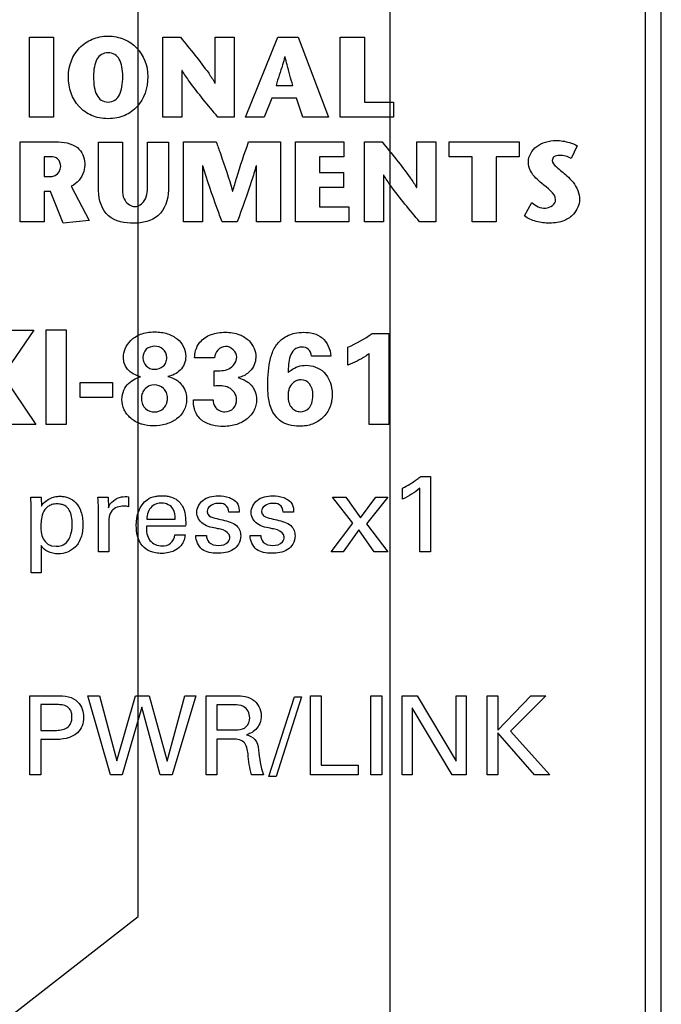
# Model space of a CAD drawing. Header units: inches. Extents: x 0 to 22, y 0 to 17.
# Tile 13 of 24: x 5.729 to 6.343, y 11.054 to 11.998. Entities that reach past the tile are written whole.
import ezdxf

# ---------------------------------------------------------------- set-up
doc = ezdxf.new("R2010")
doc.units = ezdxf.units.IN
doc.header["$LTSCALE"] = 1.21
doc.header["$MEASUREMENT"] = 0
doc.layers.get('0').update_dxf_attribs({"linetype": 'CONTINUOUS'})
doc.layers.add('DATUMCURVES', color=7, linetype='CONTINUOUS')
doc.layers.add('DIMENSIONS', color=7, linetype='CONTINUOUS')
doc.styles.get("Standard").update_dxf_attribs({"font": 'txt', "width": 0.8})
doc.dimstyles.new('DIMSTYLE_1', dxfattribs={"dimtxt": 0.125, "dimasz": 0.18, "dimexe": 0.18, "dimexo": 0.0625, "dimgap": 0.09, "dimtad": 0, "dimtih": 1, "dimtoh": 1, "dimlfac": 0.666667, "dimzin": 4, "dimdsep": 46, "dimtxsty": 'STANDARD', "dimblk": '_FILLED', "dimblk1": '_FILLED', "dimblk2": '_FILLED', "dimcen": 0.09, "dimadec": 0, "dimazin": 0, "dimtp": 0.01, "dimtm": 0.01, "dimtfac": 1, "dimtofl": 0, "dimtmove": 0, "dimatfit": 3, "dimldrblk": '_FILLED', "dimfxl": 1, "dimtolj": 1, "dimtzin": 4, "dimarcsym": 0})

# ---------------------------------------------------------------- blocks, each defined once
blk = doc.blocks.new('*D10')
at = {"layer": 'DIMENSIONS', "color": 2, "linetype": 'CONTINUOUS'}
for p, q in [((5.84201, 11.13811), (5.84201, 13.50392)), ((5.63067, 10.97361), (5.84201, 11.13811)), ((5.63067, 10.32452), (5.63067, 10.97361))]:
    blk.add_line(p, q, dxfattribs=at)
at = {"layer": 'DIMENSIONS', "color": 2, "linetype": 'CONTINUOUS', "insert": (5.77951, 13.56642), "char_height": 0.125, "width": 0.925, "attachment_point": 1, "rotation": 90, "line_spacing_factor": 0.9}
blk.add_mtext('.02{\\Ftxt.shx;\\W1.000000;\\H0.125000; }[0.5]', dxfattribs=at)
blk = doc.blocks.new('_FILLED')
at = {"color": 0, "linetype": 'BYBLOCK'}
blk.add_solid([(0, 0), (-1, 0.1736), (-1, -0.1736)], dxfattribs=at)
blk = doc.blocks.new('*D15')
at = {"layer": 'DIMENSIONS', "color": 2, "linetype": 'CONTINUOUS'}
blk.add_line((6.08352, 10.53422), (6.08352, 13.50149), dxfattribs=at)
at = {"layer": 'DIMENSIONS', "color": 2, "linetype": 'CONTINUOUS', "insert": (6.02102, 13.56399), "char_height": 0.125, "width": 0.925, "attachment_point": 1, "rotation": 90, "line_spacing_factor": 0.9}
blk.add_mtext('.32{\\Ftxt.shx;\\W1.000000;\\H0.125000; }[8.2]', dxfattribs=at)

msp = doc.modelspace()

# ---------------------------------------------------------------- linework, layer by layer
at = {"color": 7, "linetype": 'CONTINUOUS'}
for p, q in [((6.34317, 4.73766), (6.34317, 12.44452)), ((6.32817, 6.29452), (6.32817, 12.39952))]:
    msp.add_line(p, q, dxfattribs=at)
at = {"layer": 'DATUMCURVES', "color": 40, "linetype": 'CONTINUOUS'}
for p, q in [((5.73784, 11.90422), (5.73784, 11.98077)), ((5.73784, 11.98077), (5.7609, 11.98077)), ((5.7609, 11.98077), (5.7609, 11.90422)), ((5.86572, 11.90422), (5.86572, 11.98077)), ((5.86572, 11.98077), (5.88248, 11.98077)), ((5.91571, 11.93693), (5.91571, 11.98077)), ((5.91571, 11.98077), (5.93386, 11.98077)), ((5.93386, 11.98077), (5.93386, 11.90422)), ((5.94472, 11.90423), (5.97589, 11.98079)), ((5.97589, 11.98079), (5.99526, 11.98079)), ((5.99526, 11.98079), (6.02437, 11.90423)), ((6.03558, 11.90422), (6.03558, 11.98077)), ((6.03558, 11.98077), (6.05869, 11.98077)), ((6.05869, 11.98077), (6.05869, 11.91857)), ((5.9827, 11.96198), (5.98248, 11.96198)), ((5.88385, 11.94904), (5.88385, 11.90422)), ((5.88409, 11.94904), (5.88385, 11.94904)), ((5.91546, 11.93693), (5.91571, 11.93693)), ((5.97408, 11.93463), (5.99013, 11.93463)), ((5.97011, 11.9225), (5.96279, 11.90423)), ((5.99383, 11.9225), (5.97011, 11.9225)), ((5.99985, 11.90423), (5.99383, 11.9225)), ((6.05869, 11.91857), (6.08669, 11.91857)), ((6.08669, 11.91857), (6.08669, 11.90422)), ((5.7609, 11.90422), (5.73784, 11.90422)), ((5.88385, 11.90422), (5.86572, 11.90422)), ((5.93386, 11.90422), (5.91843, 11.90422)), ((5.96279, 11.90423), (5.94472, 11.90423)), ((6.02437, 11.90423), (5.99985, 11.90423)), ((6.08669, 11.90422), (6.03558, 11.90422)), ((5.72901, 11.80395), (5.72901, 11.88051)), ((5.72901, 11.88051), (5.76314, 11.88051)), ((5.80407, 11.8336), (5.80407, 11.88041)), ((5.80407, 11.88041), (5.82714, 11.88041)), ((5.82714, 11.88041), (5.82714, 11.84037)), ((5.85099, 11.8407), (5.85099, 11.88041)), ((5.85099, 11.88041), (5.87093, 11.88041)), ((5.87093, 11.88041), (5.87093, 11.83414)), ((5.88556, 11.80395), (5.88556, 11.88051)), ((5.88556, 11.88051), (5.91681, 11.88051)), ((5.94777, 11.88051), (5.97841, 11.88051)), ((5.97841, 11.88051), (5.97841, 11.80395)), ((5.99269, 11.80396), (5.99269, 11.88052)), ((5.99269, 11.88052), (6.0392, 11.88052)), ((6.0392, 11.88052), (6.0392, 11.86619)), ((6.05889, 11.80395), (6.05889, 11.88051)), ((6.05889, 11.88051), (6.07562, 11.88051)), ((6.10886, 11.83667), (6.10886, 11.88051)), ((6.10886, 11.88051), (6.12705, 11.88051)), ((6.12705, 11.88051), (6.12705, 11.80395)), ((6.13987, 11.86619), (6.13987, 11.88051)), ((6.13987, 11.88051), (6.20713, 11.88051)), ((6.20713, 11.88051), (6.20713, 11.86619)), ((6.26259, 11.87669), (6.25669, 11.86466)), ((5.75207, 11.86618), (5.75207, 11.84739)), ((5.75822, 11.86618), (5.75207, 11.86618)), ((6.01581, 11.86619), (6.01581, 11.85108)), ((6.0392, 11.86619), (6.01581, 11.86619)), ((6.16196, 11.86619), (6.13987, 11.86619)), ((6.16196, 11.80395), (6.16196, 11.86619)), ((6.18503, 11.86619), (6.18503, 11.80395)), ((6.20713, 11.86619), (6.18503, 11.86619)), ((5.9037, 11.85754), (5.9037, 11.80395)), ((5.90391, 11.85754), (5.9037, 11.85754)), ((5.95536, 11.85754), (5.95509, 11.85754)), ((5.95536, 11.80395), (5.95536, 11.85754)), ((5.75207, 11.84739), (5.75865, 11.84739)), ((6.01581, 11.85108), (6.03863, 11.85108)), ((6.03863, 11.85108), (6.03863, 11.83677)), ((6.07704, 11.84878), (6.07704, 11.80395)), ((6.07725, 11.84878), (6.07704, 11.84878)), ((5.77799, 11.83797), (5.79496, 11.80517)), ((6.01581, 11.83677), (6.01581, 11.8183)), ((6.03863, 11.83677), (6.01581, 11.83677)), ((6.10866, 11.83667), (6.10886, 11.83667)), ((5.75207, 11.83295), (5.75207, 11.80395)), ((5.75809, 11.83295), (5.75207, 11.83295)), ((5.77022, 11.80266), (5.75809, 11.83295)), ((5.93247, 11.83337), (5.93267, 11.83337)), ((6.01581, 11.8183), (6.04388, 11.8183)), ((6.04388, 11.8183), (6.04388, 11.80396)), ((6.21218, 11.80964), (6.21917, 11.82233)), ((5.75207, 11.80395), (5.72901, 11.80395)), ((5.79496, 11.80517), (5.77022, 11.80266)), ((5.9037, 11.80395), (5.88556, 11.80395)), ((5.93695, 11.80395), (5.9224, 11.80395)), ((5.97841, 11.80395), (5.95536, 11.80395)), ((6.04388, 11.80396), (5.99269, 11.80396)), ((6.07704, 11.80395), (6.05889, 11.80395)), ((6.12705, 11.80395), (6.11159, 11.80395)), ((6.18503, 11.80395), (6.16196, 11.80395)), ((5.74208, 11.70002), (5.71235, 11.65654)), ((5.72134, 11.70002), (5.74208, 11.70002)), ((5.75375, 11.6097), (5.75375, 11.70028)), ((5.75375, 11.70028), (5.77311, 11.70028)), ((5.77311, 11.70028), (5.77311, 11.6097)), ((6.06611, 11.6969), (6.08222, 11.6969)), ((6.08222, 11.6969), (6.08222, 11.6097)), ((6.04299, 11.66642), (6.04299, 11.68379)), ((5.91512, 11.67366), (5.896, 11.67366)), ((6.02647, 11.67529), (6.00797, 11.67529)), ((6.06336, 11.6097), (6.06336, 11.67754)), ((5.71235, 11.65654), (5.74383, 11.6097)), ((5.91486, 11.64655), (5.91486, 11.66117)), ((5.78649, 11.63568), (5.78649, 11.6498)), ((5.78649, 11.6498), (5.81748, 11.6498)), ((5.81748, 11.6498), (5.81748, 11.63568)), ((5.81748, 11.63568), (5.78649, 11.63568)), ((5.89487, 11.63343), (5.91387, 11.63343)), ((5.74383, 11.6097), (5.72009, 11.6097)), ((5.77311, 11.6097), (5.75375, 11.6097)), ((6.08222, 11.6097), (6.06336, 11.6097)), ((6.11271, 11.55984), (6.12199, 11.55984)), ((6.12199, 11.55984), (6.12199, 11.48769)), ((6.09519, 11.53805), (6.09519, 11.54848)), ((6.11198, 11.48769), (6.11198, 11.54848)), ((5.73915, 11.54004), (5.74905, 11.54004)), ((5.73946, 11.53148), (5.73915, 11.54004)), ((5.74905, 11.54004), (5.74926, 11.53138)), ((5.80342, 11.54004), (5.81332, 11.54004)), ((5.81332, 11.54004), (5.81353, 11.52992)), ((5.83282, 11.54044), (5.83282, 11.53086)), ((6.04781, 11.51512), (6.02821, 11.54004)), ((6.02821, 11.54004), (6.04103, 11.54004)), ((6.04103, 11.54004), (6.055, 11.52032)), ((6.055, 11.52032), (6.0696, 11.54004)), ((6.08117, 11.54004), (6.06074, 11.51448)), ((6.0696, 11.54004), (6.08117, 11.54004)), ((5.73946, 11.46757), (5.73946, 11.53148)), ((5.80394, 11.48769), (5.80394, 11.5294)), ((5.93887, 11.52554), (5.92886, 11.52554)), ((5.99095, 11.52554), (5.98094, 11.52554)), ((5.81385, 11.51553), (5.81385, 11.48769)), ((5.8503, 11.51897), (5.87751, 11.51897)), ((6.02706, 11.48769), (6.04781, 11.51512)), ((6.06074, 11.51448), (6.08117, 11.48769)), ((5.88752, 11.51208), (5.84988, 11.51208)), ((5.8772, 11.50406), (5.887, 11.50406)), ((6.05333, 11.50864), (6.03853, 11.48769)), ((6.06824, 11.48769), (6.05333, 11.50864)), ((5.89716, 11.50322), (5.90749, 11.50322)), ((5.94924, 11.50322), (5.95957, 11.50322)), ((5.74916, 11.49353), (5.74916, 11.46757)), ((5.81385, 11.48769), (5.80394, 11.48769)), ((6.03853, 11.48769), (6.02706, 11.48769)), ((6.08117, 11.48769), (6.06824, 11.48769)), ((6.12199, 11.48769), (6.11198, 11.48769)), ((5.74916, 11.46757), (5.73946, 11.46757)), ((5.73813, 11.27394), (5.73813, 11.34969)), ((5.73813, 11.34969), (5.76352, 11.34969)), ((5.81539, 11.27394), (5.79389, 11.34969)), ((5.79389, 11.34969), (5.80512, 11.34969)), ((5.80512, 11.34969), (5.82148, 11.28737)), ((5.82148, 11.28737), (5.83952, 11.34969)), ((5.83952, 11.34969), (5.85254, 11.34969)), ((5.85254, 11.34969), (5.86964, 11.28684)), ((5.86964, 11.28684), (5.88684, 11.34969)), ((5.89712, 11.34969), (5.87467, 11.27394)), ((5.88684, 11.34969), (5.89712, 11.34969)), ((5.90707, 11.27394), (5.90707, 11.34969)), ((5.90707, 11.34969), (5.93414, 11.34969)), ((5.96714, 11.27227), (5.99169, 11.34874)), ((5.99851, 11.34874), (5.97407, 11.27227)), ((5.99169, 11.34874), (5.99851, 11.34874)), ((6.00704, 11.27394), (6.00704, 11.34969)), ((6.00704, 11.34969), (6.01742, 11.34969)), ((6.01742, 11.34969), (6.01742, 11.28328)), ((6.06489, 11.27394), (6.06489, 11.34969)), ((6.06489, 11.34969), (6.07537, 11.34969)), ((6.07537, 11.34969), (6.07537, 11.27394)), ((6.09482, 11.27394), (6.09482, 11.34969)), ((6.09482, 11.34969), (6.10939, 11.34969)), ((6.10939, 11.34969), (6.14663, 11.28706)), ((6.14663, 11.28706), (6.14663, 11.34969)), ((6.14663, 11.34969), (6.15629, 11.34969)), ((6.15629, 11.34969), (6.15629, 11.27394)), ((6.1763, 11.27394), (6.1763, 11.34969)), ((6.1763, 11.34969), (6.18667, 11.34969)), ((6.18667, 11.31654), (6.21826, 11.34969)), ((6.18667, 11.34969), (6.18667, 11.31654)), ((6.23262, 11.34969), (6.19874, 11.3158)), ((6.21826, 11.34969), (6.23262, 11.34969)), ((5.74862, 11.34119), (5.74862, 11.31644)), ((5.7633, 11.34119), (5.74862, 11.34119)), ((5.84551, 11.33867), (5.82673, 11.27394)), ((5.86302, 11.27394), (5.84551, 11.33867)), ((5.91725, 11.34087), (5.91725, 11.31706)), ((5.93382, 11.34087), (5.91725, 11.34087)), ((6.10436, 11.33825), (6.10436, 11.27394)), ((6.14286, 11.27394), (6.10436, 11.33825)), ((5.74862, 11.31644), (5.76111, 11.31644)), ((5.91725, 11.31706), (5.93382, 11.31706)), ((6.19874, 11.3158), (6.23629, 11.27394)), ((5.74862, 11.30762), (5.74862, 11.27394)), ((5.76089, 11.30762), (5.74862, 11.30762)), ((5.91746, 11.30814), (5.91746, 11.27394)), ((5.93068, 11.30814), (5.91746, 11.30814)), ((6.18667, 11.31413), (6.18667, 11.27394)), ((6.22162, 11.27394), (6.18667, 11.31413)), ((6.01742, 11.28328), (6.05267, 11.28328)), ((6.05267, 11.28328), (6.05267, 11.27394)), ((5.74862, 11.27394), (5.73813, 11.27394)), ((5.82673, 11.27394), (5.81539, 11.27394)), ((5.87467, 11.27394), (5.86302, 11.27394)), ((5.91746, 11.27394), (5.90707, 11.27394)), ((5.96194, 11.27394), (5.95071, 11.27394)), ((5.97407, 11.27227), (5.96714, 11.27227)), ((6.05267, 11.27394), (6.00704, 11.27394)), ((6.07537, 11.27394), (6.06489, 11.27394)), ((6.10436, 11.27394), (6.09482, 11.27394)), ((6.15629, 11.27394), (6.14286, 11.27394)), ((6.18667, 11.27394), (6.1763, 11.27394)), ((6.23629, 11.27394), (6.22162, 11.27394))]:
    msp.add_line(p, q, dxfattribs=at)
msp.add_arc((5.99489, 11.7955), 0.12163, 293.29611, 305.8393, dxfattribs=at)
for points, knots in [([(5.77514, 11.94322), (5.77514, 11.95393), (5.78122, 11.96845), (5.79735, 11.97976), (5.81321, 11.983), (5.82907, 11.97976), (5.84519, 11.96845), (5.85127, 11.95393), (5.85127, 11.94322)], [0, 0, 0, 0, 0.250343, 0.375515, 0.500686, 0.625515, 0.750343, 1, 1, 1, 1]), ([(5.88248, 11.98077), (5.8917, 11.96942), (5.90346, 11.95539), (5.91375, 11.94018), (5.91546, 11.93693)], [0, 0, 0, 0, 0.799101, 1, 1, 1, 1]), ([(5.82723, 11.94322), (5.82723, 11.95), (5.82561, 11.95853), (5.82, 11.96483), (5.81323, 11.96656), (5.80646, 11.96483), (5.80084, 11.95853), (5.79923, 11.95), (5.79923, 11.94322)], [0, 0, 0, 0, 0.250026, 0.37504, 0.500053, 0.62504, 0.750026, 1, 1, 1, 1]), ([(5.98248, 11.96198), (5.98179, 11.95944), (5.97918, 11.95026), (5.97613, 11.94122), (5.97408, 11.93463)], [0, 0, 0, 0, 0.276504, 1, 1, 1, 1]), ([(5.99013, 11.93463), (5.9883, 11.94121), (5.98567, 11.95029), (5.98333, 11.95944), (5.9827, 11.96198)], [0, 0, 0, 0, 0.722874, 1, 1, 1, 1]), ([(5.91843, 11.90422), (5.90908, 11.91554), (5.89681, 11.92987), (5.88617, 11.94545), (5.88409, 11.94904)], [0, 0, 0, 0, 0.779801, 1, 1, 1, 1]), ([(5.85127, 11.94322), (5.85127, 11.93179), (5.84584, 11.91662), (5.83173, 11.90642), (5.8218, 11.90331), (5.81323, 11.90248), (5.80465, 11.90331), (5.79472, 11.90642), (5.78059, 11.91662), (5.77514, 11.93179), (5.77514, 11.94322)], [0, 0, 0, 0, 0.25, 0.375, 0.4375, 0.5, 0.5625, 0.625, 0.75, 1, 1, 1, 1]), ([(5.79923, 11.94322), (5.79923, 11.93601), (5.80069, 11.92682), (5.80622, 11.91998), (5.81322, 11.91809), (5.82021, 11.91998), (5.82576, 11.92682), (5.82723, 11.93601), (5.82723, 11.94322)], [0, 0, 0, 0, 0.250482, 0.375722, 0.500963, 0.625722, 0.750482, 1, 1, 1, 1]), ([(6.2158, 11.86127), (6.2158, 11.86689), (6.22116, 11.87581), (6.23245, 11.88087), (6.24341, 11.88243), (6.2538, 11.88069), (6.26034, 11.87811), (6.26259, 11.87669)], [0, 0, 0, 0, 0.293168, 0.458222, 0.638238, 0.861282, 1, 1, 1, 1]), ([(5.76314, 11.88051), (5.77026, 11.88051), (5.78442, 11.87895), (5.79089, 11.86557), (5.79089, 11.86005)], [0, 0, 0, 0, 0.563353, 1, 1, 1, 1]), ([(5.91681, 11.88051), (5.91812, 11.87684), (5.92372, 11.86126), (5.92897, 11.84554), (5.93247, 11.83337)], [0, 0, 0, 0, 0.235545, 1, 1, 1, 1]), ([(5.93267, 11.83337), (5.93386, 11.83768), (5.93845, 11.85353), (5.94388, 11.86913), (5.94777, 11.88051)], [0, 0, 0, 0, 0.270737, 1, 1, 1, 1]), ([(6.07562, 11.88051), (6.08486, 11.86917), (6.09663, 11.85513), (6.10694, 11.83992), (6.10866, 11.83667)], [0, 0, 0, 0, 0.799119, 1, 1, 1, 1]), ([(5.76782, 11.85679), (5.76782, 11.85948), (5.76614, 11.86528), (5.76052, 11.86618), (5.75822, 11.86618)], [0, 0, 0, 0, 0.539223, 1, 1, 1, 1]), ([(6.25669, 11.86466), (6.2551, 11.86563), (6.25136, 11.86707), (6.24583, 11.86777), (6.24036, 11.8671), (6.23739, 11.86138), (6.24451, 11.85477), (6.24941, 11.85104), (6.25254, 11.84814)], [0, 0, 0, 0, 0.136075, 0.285652, 0.413496, 0.503731, 0.688325, 1, 1, 1, 1]), ([(5.75865, 11.84739), (5.76002, 11.84739), (5.7648, 11.84828), (5.76782, 11.85347), (5.76782, 11.85679)], [0, 0, 0, 0, 0.291898, 1, 1, 1, 1]), ([(5.79089, 11.86005), (5.79089, 11.8574), (5.79006, 11.84853), (5.78353, 11.84069), (5.77799, 11.83797)], [0, 0, 0, 0, 0.300528, 1, 1, 1, 1]), ([(5.9224, 11.80395), (5.92083, 11.80816), (5.91424, 11.82587), (5.90806, 11.84374), (5.90391, 11.85754)], [0, 0, 0, 0, 0.237536, 1, 1, 1, 1]), ([(5.95509, 11.85754), (5.95367, 11.85271), (5.9481, 11.83468), (5.94168, 11.81694), (5.93695, 11.80395)], [0, 0, 0, 0, 0.267356, 1, 1, 1, 1]), ([(6.22849, 11.84081), (6.22668, 11.84239), (6.22041, 11.84745), (6.2158, 11.85551), (6.2158, 11.86127)], [0, 0, 0, 0, 0.294826, 1, 1, 1, 1]), ([(6.11159, 11.80395), (6.10224, 11.81528), (6.08999, 11.82962), (6.07933, 11.8452), (6.07725, 11.84878)], [0, 0, 0, 0, 0.779636, 1, 1, 1, 1]), ([(6.25254, 11.84814), (6.25468, 11.84615), (6.26106, 11.84006), (6.26479, 11.83108), (6.26479, 11.82516)], [0, 0, 0, 0, 0.330608, 1, 1, 1, 1]), ([(5.82714, 11.84037), (5.82714, 11.83495), (5.82593, 11.82479), (5.83526, 11.81849), (5.83899, 11.81849)], [0, 0, 0, 0, 0.59241, 1, 1, 1, 1]), ([(5.87093, 11.83414), (5.87093, 11.82536), (5.86457, 11.80654), (5.84595, 11.80254), (5.83789, 11.80254)], [0, 0, 0, 0, 0.521127, 1, 1, 1, 1]), ([(5.83899, 11.81849), (5.84249, 11.81849), (5.85117, 11.82526), (5.85099, 11.83508), (5.85099, 11.8407)], [0, 0, 0, 0, 0.384344, 1, 1, 1, 1]), ([(5.83789, 11.80254), (5.82948, 11.80254), (5.81015, 11.80555), (5.80407, 11.82495), (5.80407, 11.8336)], [0, 0, 0, 0, 0.493053, 1, 1, 1, 1]), ([(6.26479, 11.82516), (6.26479, 11.82019), (6.26091, 11.81153), (6.24964, 11.80384), (6.23881, 11.80234), (6.22962, 11.8029), (6.22127, 11.80447), (6.21535, 11.8071), (6.21218, 11.80964)], [0, 0, 0, 0, 0.227975, 0.391154, 0.61063, 0.713311, 0.813375, 1, 1, 1, 1]), ([(6.21917, 11.82233), (6.22295, 11.81947), (6.23098, 11.81371), (6.24192, 11.82079), (6.24192, 11.82495)], [0, 0, 0, 0, 0.532034, 1, 1, 1, 1]), ([(5.82788, 11.67404), (5.82788, 11.67935), (5.83118, 11.68849), (5.84207, 11.69566), (5.85036, 11.69797), (5.85748, 11.69859), (5.8644, 11.69809), (5.87199, 11.69632), (5.8799, 11.69211), (5.88606, 11.68462), (5.88762, 11.67805), (5.88759, 11.67479)], [0, 0, 0, 0, 0.274162, 0.411243, 0.479784, 0.548325, 0.604784, 0.661243, 0.774162, 0.887081, 1, 1, 1, 1]), ([(5.896, 11.67366), (5.89622, 11.67595), (5.89676, 11.68123), (5.90028, 11.68813), (5.90586, 11.69311), (5.9119, 11.69609), (5.9185, 11.69771), (5.92776, 11.69835), (5.93859, 11.6969), (5.95067, 11.68932), (5.9551, 11.67935), (5.95466, 11.67296), (5.95458, 11.67229)], [0, 0, 0, 0, 0.079848, 0.183081, 0.259917, 0.336457, 0.414791, 0.494738, 0.65888, 0.784255, 0.977579, 1, 1, 1, 1]), ([(5.96624, 11.64755), (5.96624, 11.65608), (5.96688, 11.66863), (5.97243, 11.68387), (5.98031, 11.69302), (5.99054, 11.69732), (5.99764, 11.69803), (6.00047, 11.69803)], [0, 0, 0, 0, 0.36917, 0.535977, 0.693099, 0.877247, 1, 1, 1, 1]), ([(6.00047, 11.69803), (6.00666, 11.69803), (6.02034, 11.69518), (6.02631, 11.68169), (6.02647, 11.67529)], [0, 0, 0, 0, 0.491528, 1, 1, 1, 1]), ([(5.86947, 11.67379), (5.86948, 11.67723), (5.86649, 11.68282), (5.8576, 11.68562), (5.84898, 11.68265), (5.84643, 11.6767), (5.84648, 11.67347), (5.84649, 11.67331)], [0, 0, 0, 0, 0.239098, 0.478195, 0.732565, 0.986935, 1, 1, 1, 1]), ([(5.93648, 11.67416), (5.93648, 11.67914), (5.92548, 11.69012), (5.91512, 11.67872), (5.91512, 11.67366)], [0, 0, 0, 0, 0.495867, 1, 1, 1, 1]), ([(6.00797, 11.67529), (6.00783, 11.67771), (6.00595, 11.6827), (5.99838, 11.68461), (5.99096, 11.68218), (5.986, 11.67246), (5.98588, 11.66467), (5.98573, 11.65942)], [0, 0, 0, 0, 0.163279, 0.308015, 0.481171, 0.64709, 1, 1, 1, 1]), ([(5.84649, 11.67331), (5.84659, 11.67062), (5.84872, 11.66493), (5.85733, 11.66139), (5.86535, 11.66419), (5.86883, 11.66881), (5.86947, 11.67222), (5.86947, 11.67379)], [0, 0, 0, 0, 0.2488, 0.512234, 0.756117, 0.878059, 1, 1, 1, 1]), ([(5.88759, 11.67479), (5.88757, 11.67228), (5.88657, 11.66728), (5.88132, 11.65963), (5.87491, 11.65637), (5.87047, 11.65568)], [0, 0, 0, 0, 0.25, 0.5, 1, 1, 1, 1]), ([(5.91486, 11.66117), (5.9196, 11.6613), (5.92937, 11.6604), (5.93648, 11.6697), (5.93648, 11.67416)], [0, 0, 0, 0, 0.514752, 1, 1, 1, 1]), ([(6.06336, 11.67754), (6.06227, 11.67671), (6.05587, 11.67233), (6.0489, 11.66882), (6.04299, 11.66642)], [0, 0, 0, 0, 0.177244, 1, 1, 1, 1]), ([(5.95458, 11.67229), (5.95399, 11.66733), (5.94966, 11.65887), (5.94148, 11.65557), (5.93797, 11.65455)], [0, 0, 0, 0, 0.570228, 1, 1, 1, 1]), ([(5.98573, 11.65942), (5.98661, 11.66022), (5.99126, 11.66438), (5.9978, 11.66642), (6.00286, 11.66642)], [0, 0, 0, 0, 0.19002, 1, 1, 1, 1]), ([(6.00286, 11.66642), (6.00896, 11.66642), (6.02333, 11.66115), (6.02784, 11.64627), (6.02784, 11.63881)], [0, 0, 0, 0, 0.449837, 1, 1, 1, 1]), ([(5.84556, 11.60991), (5.84514, 11.61004), (5.84098, 11.61139), (5.8343, 11.61535), (5.82801, 11.62343), (5.8258, 11.63373), (5.82776, 11.64292), (5.83299, 11.64963), (5.83917, 11.65373), (5.84274, 11.65486), (5.84437, 11.65543)], [0, 0, 0, 0, 0.015377, 0.153769, 0.292161, 0.430553, 0.563899, 0.697245, 0.848623, 1, 1, 1, 1]), ([(5.87047, 11.65568), (5.87222, 11.65518), (5.87575, 11.65421), (5.88081, 11.65097), (5.88506, 11.64642), (5.888, 11.64014), (5.88938, 11.62755), (5.88287, 11.61614), (5.86909, 11.60951), (5.85672, 11.60775), (5.84893, 11.60889), (5.84556, 11.60991)], [0, 0, 0, 0, 0.10721, 0.160815, 0.214421, 0.28422, 0.35402, 0.616529, 0.747784, 0.879039, 1, 1, 1, 1]), ([(5.8701, 11.63494), (5.8701, 11.6369), (5.86939, 11.64046), (5.86562, 11.64577), (5.85717, 11.64884), (5.84926, 11.64546), (5.84577, 11.64003), (5.84509, 11.63621), (5.84511, 11.63427), (5.84512, 11.63406)], [0, 0, 0, 0, 0.117575, 0.23515, 0.470299, 0.727418, 0.855977, 0.984537, 1, 1, 1, 1]), ([(5.94834, 11.64918), (5.95091, 11.64703), (5.95458, 11.64201), (5.95574, 11.63428), (5.95506, 11.62823), (5.95265, 11.62156), (5.94668, 11.61439), (5.93817, 11.61), (5.93032, 11.60814), (5.92244, 11.60757), (5.91294, 11.60865), (5.90546, 11.61146), (5.90236, 11.61412), (5.90212, 11.61435)], [0, 0, 0, 0, 0.117192, 0.204958, 0.267518, 0.328222, 0.450517, 0.582957, 0.65507, 0.731668, 0.857394, 0.988409, 1, 1, 1, 1]), ([(5.93635, 11.63369), (5.93635, 11.63816), (5.92958, 11.64779), (5.91961, 11.64655), (5.91486, 11.64655)], [0, 0, 0, 0, 0.485133, 1, 1, 1, 1]), ([(5.93797, 11.65455), (5.94055, 11.65373), (5.94426, 11.6523), (5.94742, 11.64996), (5.94834, 11.64918)], [0, 0, 0, 0, 0.691731, 1, 1, 1, 1]), ([(6.02784, 11.63881), (6.02784, 11.63452), (6.02703, 11.62806), (6.02296, 11.6206), (6.01886, 11.61609), (6.01419, 11.61238), (6.00894, 11.60975), (6.00291, 11.60823), (5.99529, 11.60772), (5.98688, 11.6086), (5.97675, 11.61308), (5.96913, 11.62329), (5.96646, 11.63599), (5.96624, 11.64403), (5.96624, 11.64755)], [0, 0, 0, 0, 0.121135, 0.177683, 0.237862, 0.291956, 0.34552, 0.402372, 0.466376, 0.560729, 0.638211, 0.773025, 0.900464, 1, 1, 1, 1]), ([(5.99823, 11.65255), (5.99745, 11.65255), (5.99509, 11.65231), (5.99065, 11.65035), (5.98744, 11.64658), (5.98591, 11.64192), (5.9855, 11.63754), (5.98579, 11.63332), (5.98679, 11.62914), (5.98906, 11.62519), (5.99295, 11.62251), (5.99592, 11.62194), (5.99748, 11.62195)], [0, 0, 0, 0, 0.139154, 0.278308, 0.417462, 0.487039, 0.556616, 0.612039, 0.667462, 0.778308, 0.889154, 1, 1, 1, 1]), ([(5.84512, 11.63406), (5.84518, 11.63219), (5.84604, 11.62844), (5.85004, 11.62328), (5.85715, 11.62074), (5.86497, 11.62299), (5.86866, 11.62775), (5.86987, 11.63144), (5.8701, 11.63381), (5.8701, 11.63494)], [0, 0, 0, 0, 0.121664, 0.256847, 0.527212, 0.763606, 0.881803, 0.940902, 1, 1, 1, 1]), ([(5.90212, 11.61435), (5.89917, 11.61703), (5.89552, 11.62353), (5.89487, 11.63048), (5.89487, 11.63343)], [0, 0, 0, 0, 0.574264, 1, 1, 1, 1]), ([(5.91387, 11.63343), (5.91397, 11.63108), (5.91492, 11.62482), (5.92157, 11.62182), (5.92511, 11.62182)], [0, 0, 0, 0, 0.399959, 1, 1, 1, 1]), ([(5.92511, 11.62182), (5.92808, 11.62182), (5.93452, 11.62422), (5.93635, 11.63069), (5.93635, 11.63369)], [0, 0, 0, 0, 0.498361, 1, 1, 1, 1]), ([(6.09519, 11.54848), (6.10005, 11.55102), (6.10604, 11.55465), (6.11158, 11.55889), (6.11271, 11.55984)], [0, 0, 0, 0, 0.78763, 1, 1, 1, 1]), ([(5.85051, 11.53754), (5.85283, 11.53918), (5.85677, 11.54066), (5.86171, 11.54132), (5.86523, 11.54144), (5.86877, 11.54126), (5.87339, 11.54042), (5.87983, 11.53783), (5.88576, 11.53041), (5.8876, 11.52086), (5.88759, 11.51481), (5.88752, 11.51208)], [0, 0, 0, 0, 0.147874, 0.210783, 0.259396, 0.330997, 0.394439, 0.50303, 0.685553, 0.858023, 1, 1, 1, 1]), ([(5.76448, 11.53357), (5.76265, 11.53357), (5.75905, 11.53305), (5.75401, 11.53039), (5.7503, 11.52484), (5.74885, 11.5173), (5.74885, 11.51347), (5.74885, 11.5123)], [0, 0, 0, 0, 0.125, 0.25, 0.5, 0.75, 1, 1, 1, 1]), ([(5.74926, 11.53138), (5.75132, 11.53483), (5.75606, 11.53882), (5.76283, 11.54061), (5.76719, 11.54099), (5.77129, 11.54063), (5.77673, 11.53911), (5.78315, 11.53477), (5.78714, 11.52749), (5.78882, 11.52022), (5.78924, 11.51373), (5.7888, 11.5072), (5.78731, 11.50105), (5.78552, 11.49735), (5.78439, 11.49563)], [0, 0, 0, 0, 0.152337, 0.21511, 0.264662, 0.317717, 0.370436, 0.477959, 0.601241, 0.675226, 0.760633, 0.846911, 0.922608, 1, 1, 1, 1]), ([(5.76355, 11.4929), (5.7648, 11.4929), (5.76864, 11.49308), (5.77541, 11.49746), (5.7781, 11.50531), (5.77881, 11.51114), (5.77895, 11.5161), (5.77852, 11.52135), (5.77639, 11.52782), (5.77277, 11.53158), (5.76859, 11.53326), (5.76584, 11.53356), (5.76448, 11.53357)], [0, 0, 0, 0, 0.10182, 0.203641, 0.317415, 0.374303, 0.43119, 0.573392, 0.715595, 0.857797, 0.928899, 1, 1, 1, 1]), ([(5.81353, 11.52992), (5.81488, 11.53515), (5.82297, 11.54088), (5.83057, 11.5406), (5.83282, 11.54044)], [0, 0, 0, 0, 0.705308, 1, 1, 1, 1]), ([(5.86458, 11.5344), (5.86124, 11.5344), (5.85302, 11.53183), (5.85038, 11.5233), (5.8503, 11.51897)], [0, 0, 0, 0, 0.435706, 1, 1, 1, 1]), ([(5.87751, 11.51897), (5.87758, 11.52223), (5.87706, 11.53033), (5.86874, 11.5344), (5.86458, 11.5344)], [0, 0, 0, 0, 0.439025, 1, 1, 1, 1]), ([(5.89821, 11.52543), (5.89821, 11.52971), (5.90331, 11.5395), (5.91731, 11.54191), (5.92927, 11.54047), (5.93597, 11.53624), (5.93752, 11.53315)], [0, 0, 0, 0, 0.259857, 0.570766, 0.790318, 1, 1, 1, 1]), ([(5.91875, 11.53409), (5.91799, 11.53409), (5.91361, 11.53406), (5.90811, 11.5303), (5.90811, 11.52658)], [0, 0, 0, 0, 0.169892, 1, 1, 1, 1]), ([(5.92886, 11.52554), (5.92897, 11.52824), (5.92635, 11.53386), (5.92096, 11.53409), (5.91875, 11.53409)], [0, 0, 0, 0, 0.549686, 1, 1, 1, 1]), ([(5.95029, 11.52543), (5.95029, 11.52971), (5.95539, 11.5395), (5.9694, 11.54191), (5.98135, 11.54047), (5.98805, 11.53624), (5.9896, 11.53315)], [0, 0, 0, 0, 0.259857, 0.570766, 0.790318, 1, 1, 1, 1]), ([(5.97083, 11.53409), (5.97007, 11.53409), (5.9657, 11.53406), (5.96019, 11.5303), (5.96019, 11.52658)], [0, 0, 0, 0, 0.169892, 1, 1, 1, 1]), ([(5.98094, 11.52554), (5.98105, 11.52824), (5.97843, 11.53386), (5.97304, 11.53409), (5.97083, 11.53409)], [0, 0, 0, 0, 0.549686, 1, 1, 1, 1]), ([(5.82813, 11.53138), (5.82401, 11.53138), (5.81467, 11.52861), (5.81385, 11.51941), (5.81385, 11.51553)], [0, 0, 0, 0, 0.515191, 1, 1, 1, 1]), ([(5.83282, 11.53086), (5.83223, 11.53109), (5.83065, 11.53136), (5.82907, 11.53138), (5.82813, 11.53138)], [0, 0, 0, 0, 0.404713, 1, 1, 1, 1]), ([(5.91833, 11.50979), (5.91349, 11.5109), (5.90381, 11.51186), (5.89821, 11.52126), (5.89821, 11.52543)], [0, 0, 0, 0, 0.544058, 1, 1, 1, 1]), ([(5.90811, 11.52658), (5.90811, 11.52556), (5.909, 11.52182), (5.91307, 11.52057), (5.91551, 11.51991)], [0, 0, 0, 0, 0.287209, 1, 1, 1, 1]), ([(5.97042, 11.50979), (5.96557, 11.5109), (5.9559, 11.51186), (5.95029, 11.52126), (5.95029, 11.52543)], [0, 0, 0, 0, 0.544058, 1, 1, 1, 1]), ([(5.96019, 11.52658), (5.96019, 11.52556), (5.96109, 11.52182), (5.96515, 11.52057), (5.9676, 11.51991)], [0, 0, 0, 0, 0.287209, 1, 1, 1, 1]), ([(5.91551, 11.51991), (5.92042, 11.51874), (5.92764, 11.51747), (5.93629, 11.5135), (5.93966, 11.50834), (5.94066, 11.50201), (5.93885, 11.49504), (5.93329, 11.48909), (5.92564, 11.4866), (5.91794, 11.48604), (5.9125, 11.48641), (5.91005, 11.48697)], [0, 0, 0, 0, 0.210701, 0.308206, 0.385423, 0.457341, 0.571381, 0.673201, 0.784311, 0.897351, 1, 1, 1, 1]), ([(5.9676, 11.51991), (5.9725, 11.51874), (5.97973, 11.51747), (5.98837, 11.5135), (5.99174, 11.50834), (5.99275, 11.50201), (5.99093, 11.49504), (5.98537, 11.48909), (5.97772, 11.4866), (5.97003, 11.48604), (5.96458, 11.48641), (5.96213, 11.48697)], [0, 0, 0, 0, 0.210701, 0.308206, 0.385423, 0.457341, 0.571381, 0.673201, 0.784311, 0.897351, 1, 1, 1, 1]), ([(5.887, 11.50406), (5.8868, 11.5024), (5.88639, 11.49965), (5.88478, 11.49594), (5.88188, 11.49205), (5.87732, 11.48862), (5.87097, 11.48651), (5.86487, 11.48595), (5.85889, 11.48639), (5.85234, 11.48812), (5.84231, 11.49502), (5.84019, 11.50608), (5.84019, 11.51292)], [0, 0, 0, 0, 0.069048, 0.113539, 0.165775, 0.267997, 0.343337, 0.439394, 0.519136, 0.590192, 0.717736, 1, 1, 1, 1]), ([(5.84988, 11.51208), (5.84979, 11.50744), (5.85089, 11.49743), (5.86063, 11.49321), (5.86489, 11.49321)], [0, 0, 0, 0, 0.52118, 1, 1, 1, 1]), ([(5.86489, 11.49321), (5.86777, 11.49321), (5.87421, 11.49477), (5.87687, 11.50101), (5.8772, 11.50406)], [0, 0, 0, 0, 0.484189, 1, 1, 1, 1]), ([(5.9298, 11.50197), (5.9298, 11.50502), (5.92456, 11.5088), (5.92004, 11.50941), (5.91833, 11.50979)], [0, 0, 0, 0, 0.63586, 1, 1, 1, 1]), ([(5.98188, 11.50197), (5.98188, 11.50502), (5.97664, 11.5088), (5.97212, 11.50941), (5.97042, 11.50979)], [0, 0, 0, 0, 0.63586, 1, 1, 1, 1]), ([(5.78439, 11.49563), (5.78364, 11.49448), (5.78089, 11.49098), (5.77444, 11.48674), (5.76493, 11.48514), (5.75556, 11.48686), (5.75062, 11.49114), (5.74916, 11.49353)], [0, 0, 0, 0, 0.099839, 0.323901, 0.548023, 0.794487, 1, 1, 1, 1]), ([(5.91005, 11.48697), (5.9076, 11.48753), (5.90072, 11.49033), (5.89712, 11.49835), (5.89716, 11.50322)], [0, 0, 0, 0, 0.335216, 1, 1, 1, 1]), ([(5.90749, 11.50322), (5.90743, 11.50103), (5.90926, 11.49506), (5.91566, 11.49373), (5.91895, 11.49373)], [0, 0, 0, 0, 0.400021, 1, 1, 1, 1]), ([(5.91895, 11.49373), (5.92221, 11.49373), (5.92812, 11.49496), (5.9298, 11.50025), (5.9298, 11.50197)], [0, 0, 0, 0, 0.653472, 1, 1, 1, 1]), ([(5.96213, 11.48697), (5.95968, 11.48753), (5.9528, 11.49033), (5.94921, 11.49835), (5.94924, 11.50322)], [0, 0, 0, 0, 0.335216, 1, 1, 1, 1]), ([(5.95957, 11.50322), (5.95952, 11.50103), (5.96135, 11.49506), (5.96774, 11.49373), (5.97103, 11.49373)], [0, 0, 0, 0, 0.400021, 1, 1, 1, 1]), ([(5.97103, 11.49373), (5.97429, 11.49373), (5.98021, 11.49496), (5.98188, 11.50025), (5.98188, 11.50197)], [0, 0, 0, 0, 0.653472, 1, 1, 1, 1]), ([(5.76352, 11.34969), (5.76748, 11.34969), (5.77502, 11.34988), (5.78421, 11.34469), (5.78892, 11.33703), (5.79017, 11.3289), (5.78885, 11.32071), (5.78117, 11.30908), (5.76882, 11.30762), (5.76089, 11.30762)], [0, 0, 0, 0, 0.152313, 0.282589, 0.383444, 0.487396, 0.59172, 0.69586, 1, 1, 1, 1]), ([(5.93414, 11.34969), (5.93684, 11.34969), (5.94279, 11.34951), (5.95465, 11.34638), (5.9612, 11.33397), (5.95903, 11.3232), (5.95518, 11.31727), (5.95035, 11.31381), (5.94708, 11.31272), (5.94568, 11.31234)], [0, 0, 0, 0, 0.133666, 0.296346, 0.586451, 0.711931, 0.830001, 0.927885, 1, 1, 1, 1]), ([(5.76111, 11.31644), (5.76299, 11.31644), (5.76685, 11.31654), (5.77262, 11.31778), (5.77674, 11.32121), (5.77838, 11.32543), (5.77875, 11.32927), (5.77841, 11.33303), (5.77692, 11.33697), (5.77322, 11.34011), (5.76816, 11.34114), (5.76487, 11.34119), (5.7633, 11.34119)], [0, 0, 0, 0, 0.119954, 0.244843, 0.368632, 0.440326, 0.527868, 0.611199, 0.678353, 0.790908, 0.900461, 1, 1, 1, 1]), ([(5.94893, 11.3286), (5.94893, 11.3327), (5.94471, 11.34082), (5.93691, 11.34087), (5.93382, 11.34087)], [0, 0, 0, 0, 0.570297, 1, 1, 1, 1]), ([(5.94379, 11.31873), (5.9443, 11.31902), (5.9474, 11.32122), (5.94893, 11.3254), (5.94893, 11.3286)], [0, 0, 0, 0, 0.153751, 1, 1, 1, 1]), ([(5.93382, 11.31706), (5.93437, 11.31706), (5.93773, 11.31713), (5.94136, 11.31729), (5.94379, 11.31873)], [0, 0, 0, 0, 0.162269, 1, 1, 1, 1]), ([(5.94725, 11.29398), (5.9468, 11.29792), (5.94514, 11.30778), (5.93499, 11.30814), (5.93068, 11.30814)], [0, 0, 0, 0, 0.479532, 1, 1, 1, 1]), ([(5.94568, 11.31234), (5.94866, 11.31156), (5.95541, 11.30859), (5.95683, 11.3013), (5.95722, 11.29776)], [0, 0, 0, 0, 0.463513, 1, 1, 1, 1])]:
    msp.add_open_spline(points, degree=3, knots=knots, dxfattribs=at)
for points in [[(6.24192, 11.82495), (6.24192, 11.83188), (6.23371, 11.83625), (6.22849, 11.84081)], [(5.84437, 11.65543), (5.83999, 11.6568), (5.82788, 11.66054), (5.82788, 11.67404)], [(6.00948, 11.63756), (6.00948, 11.64718), (6.00447, 11.65255), (5.99823, 11.65255)], [(5.99748, 11.62195), (6.00022, 11.62196), (6.00614, 11.62381), (6.00948, 11.63163), (6.00948, 11.63756)], [(6.11198, 11.54848), (6.10693, 11.54425), (6.10116, 11.54085), (6.09519, 11.53805)], [(5.80394, 11.5294), (5.80394, 11.53295), (5.80374, 11.5365), (5.80342, 11.54004)], [(5.84019, 11.51292), (5.84019, 11.52182), (5.84321, 11.53245), (5.85051, 11.53754)], [(5.93752, 11.53315), (5.9386, 11.53081), (5.93887, 11.52812), (5.93887, 11.52554)], [(5.9896, 11.53315), (5.99068, 11.53081), (5.99095, 11.52812), (5.99095, 11.52554)], [(5.74885, 11.5123), (5.74885, 11.50594), (5.74978, 11.4929), (5.76355, 11.4929)], [(5.95722, 11.29776), (5.95817, 11.28972), (5.95927, 11.28158), (5.96194, 11.27394)], [(5.95071, 11.27394), (5.94857, 11.28037), (5.9481, 11.28726), (5.94725, 11.29398)]]:
    msp.add_open_spline(points, degree=3, dxfattribs=at)

# ---------------------------------------------------------------- dimensions: what is measured, and where the dimension line sits
at = {"layer": 'DIMENSIONS', "color": 2, "linetype": 'CONTINUOUS'}
for feature_location, offset, dtype, origin, picture, middle in [((5.63067, 10.32452), (0.21134, 3.17939), 0, (5.60217, 10.26202), '*D10', (5.84201, 14.02892)), ((6.08352, 10.53422), (0, 2.96727), 1, (5.60217, 10.47172), '*D15', (6.08352, 14.02649))]:
    dim = msp.add_ordinate_dim(feature_location=feature_location, offset=offset, dtype=dtype, origin=origin, dimstyle='DIMSTYLE_1', dxfattribs=at)
    dim.commit()
    dim.dimension.update_dxf_attribs({"geometry": picture, "text_midpoint": middle})

doc.saveas('drawing.dxf')
